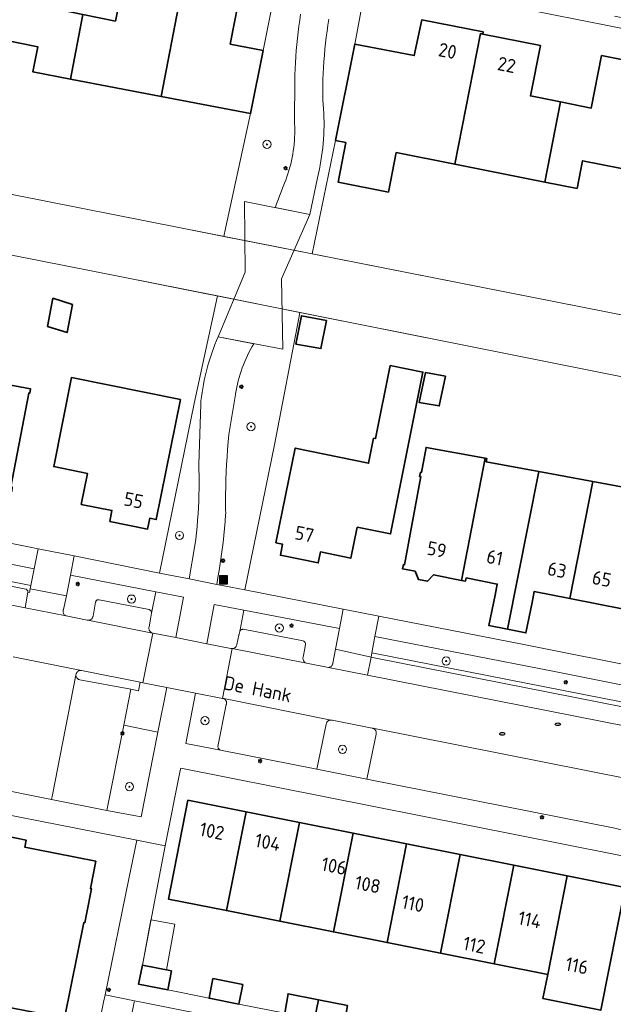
# Model space of a CAD drawing. Header units: metres. Extents: x 152610 to 160096, y 456114 to 462495.
# Tile 131 of 256: x 156603 to 156661, y 459000 to 459096. Entities that reach past the tile are written whole.
import ezdxf
from ezdxf.enums import TextEntityAlignment as Align

# ---------------------------------------------------------------- set-up
doc = ezdxf.new("R2010")
doc.units = ezdxf.units.M
doc.header["$LTSCALE"] = 0.5
doc.layers.get('0').update_dxf_attribs({"linetype": 'CONTINUOUS'})
for name, color, linetype, lineweight in [('B-PV-GK-BESCHOEIING-G', 251, 'GK-BESCHOEIING-SO', 18), ('B-PV-GR-BEPLANTING_CULTUUR_BODEMBEDEKKER-GV', 251, 'CONTINUOUS', 18), ('B-PV-GR-BEPLANTING_CULTUUR_HEESTERS-GV', 251, 'CONTINUOUS', 18), ('B-PV-GR-BOOM-S', 251, 'CONTINUOUS', 25), ('B-PV-GR-HAAG-GV', 251, 'CONTINUOUS', 13), ('B-PV-IE-MEUBILAIR-S', 251, 'CONTINUOUS', 25), ('B-PV-IE-MEUBILAIR_WEGMEUBILAIR_AFVALBAK-S', 251, 'CONTINUOUS', 25), ('B-PV-KW-KUNSTWERK_DEK-GV', 251, 'CONTINUOUS', 18), ('B-PV-OG-BEBOUWING-GV', 6, 'CONTINUOUS', 35), ('B-PV-OG-BEBOUWING-T18', 1, 'CONTINUOUS', 18), ('B-PV-OG-BEBOUWING_OVERBOUWING-GV', 251, 'CONTINUOUS', 18), ('B-PV-OG-TERREIN_BEGROEID-GV', 251, 'CONTINUOUS', 18), ('B-PV-OG-TOPOGRAFIE-T18', 1, 'CONTINUOUS', 18), ('B-PV-OG-WATER_SLOOT-GV', 251, 'CONTINUOUS', 18), ('B-PV-VH-GESLOTENVERHARDING_ASFALT-GV', 251, 'CONTINUOUS', 18), ('B-PV-VH-ONVERHARD_ZAND-GV', 251, 'CONTINUOUS', 18), ('B-PV-VH-OPENVERHARDING_BETONSTRAATSTEEN-GV', 251, 'CONTINUOUS', 18), ('B-PV-VH-OPENVERHARDING_TEGEL-GV', 251, 'CONTINUOUS', 18)]:
    doc.layers.add(name, color=color, linetype=linetype, lineweight=lineweight)
doc.styles.add('NLCS-ISO', font='NLCS-ISO.ttf')
doc.styles.add('NLCS-ISO-M750-T18', font='NLCS-ISO.ttf', dxfattribs={"height": 1.35})
doc.linetypes.add('GK-BESCHOEIING-SO', pattern='A,18,-3,[1,NLCS.SHX,S=0.6,R=0,X=0,Y=0],-3', length=24)

# ---------------------------------------------------------------- blocks, each defined once
blk = doc.blocks.new('SIE-WEG_AFVALBAK-SO')
h = blk.add_hatch(color=256)
h.dxf.hatch_style = 1
h.paths.add_polyline_path([(-1.5, -1.5), (1.5, -1.5), (1.5, 1.5), (-1.5, 1.5)])
for points in [[(-2, -2), (2, -2), (2, 2), (-2, 2)], [(-1.5, -1.5), (1.5, -1.5), (1.5, 1.5), (-1.5, 1.5)]]:
    blk.add_lwpolyline(points, close=True)
blk = doc.blocks.new('SIE-MEUBILAIR_PAAL_LICHTMAST-SO')
for points in [[(-0.62, 0), (-1, 0)], [(-0.71, 0.71), (-0.44, 0.44)], [(0, 1), (0, 0.62)], [(0.44, 0.44), (0.71, 0.71)], [(1, 0), (0.62, 0)], [(-0.71, -0.71), (-0.44, -0.44)], [(0, -0.62), (0, -1)], [(0.44, -0.44), (0.71, -0.71)]]:
    blk.add_lwpolyline(points)
blk.add_circle((0, 0), 0.5)
blk = doc.blocks.new('SIE-MEUBILAIR_PUT_RIOOLPUT-SO')
blk.add_ellipse((0, 0), major_axis=(1.25, 0), ratio=0.54)
blk = doc.blocks.new('SGR-BOOM_GBKN-SO')
at = {"linetype": 'ByBlock', "lineweight": 18}
h = blk.add_hatch(color=0, dxfattribs=at)
h.dxf.hatch_style = 1
edge = h.paths.add_edge_path()
edge.add_arc((0, 0), 0.25, 0, 360)
at = {"color": 0, "linetype": 'ByBlock', "lineweight": 18}
for radius in [2, 0.25]:
    blk.add_circle((0, 0), radius, dxfattribs=at)
at = {"color": 0, "linetype": 'ByBlock', "lineweight": 18, "style": 'NLCS-ISO'}
blk.add_attdef('SOORT', (2.5, 0), '', height=1.5, dxfattribs=at)

msp = doc.modelspace()

# ---------------------------------------------------------------- linework, layer by layer
at = {"layer": 'B-PV-GK-BESCHOEIING-G', "flags": 128}
for points in [[(156559.11, 459168.809), (156557.281, 459168.579), (156540.797, 459131.741), (156527.777, 459102.018), (156527.659, 459101.739), (156527.549, 459101.457), (156527.446, 459101.172), (156527.351, 459100.885), (156527.263, 459100.595), (156527.183, 459100.303), (156527.111, 459100.009), (156527.046, 459099.714), (156526.989, 459099.416), (156526.941, 459099.117), (156526.9, 459098.817), (156526.867, 459098.516), (156526.842, 459098.215), (156526.825, 459097.912), (156526.816, 459097.61), (156526.815, 459097.307), (156526.822, 459097.004), (156526.837, 459096.702), (156526.86, 459096.4), (156526.891, 459096.099), (156526.93, 459095.799), (156526.977, 459095.5), (156527.031, 459095.202), (156527.094, 459094.906), (156527.164, 459094.611), (156527.242, 459094.319), (156527.328, 459094.028), (156527.422, 459093.741), (156527.523, 459093.455), (156527.631, 459093.172), (156527.747, 459092.893), (156527.871, 459092.616), (156528.001, 459092.343), (156528.139, 459092.074), (156528.284, 459091.808), (156528.436, 459091.546), (156528.594, 459091.288), (156528.76, 459091.034), (156528.932, 459090.785), (156529.11, 459090.541), (156529.295, 459090.301), (156529.487, 459090.067), (156529.684, 459089.837), (156529.887, 459089.613), (156530.097, 459089.394), (156530.312, 459089.181), (156530.532, 459088.973), (156530.758, 459088.772), (156530.989, 459088.576), (156531.225, 459088.387), (156531.467, 459088.204), (156531.712, 459088.027), (156531.963, 459087.857), (156532.218, 459087.694), (156532.477, 459087.537), (156532.74, 459087.388), (156533.007, 459087.245), (156533.278, 459087.109), (156533.552, 459086.981), (156533.83, 459086.86), (156534.11, 459086.746), (156534.394, 459086.64), (156534.68, 459086.541), (156534.969, 459086.45), (156535.26, 459086.367), (156535.553, 459086.291), (156535.848, 459086.223), (156536.077, 459086.176), (156560.41, 459081.429), (156585.663, 459076.395), (156612.5, 459071.121), (156646.735, 459064.291), (156679.07, 459057.82), (156708.845, 459051.955), (156711.813, 459051.445), (156713.389, 459052.642)], [(156713.921, 459055.507), (156713.084, 459056.894), (156690.414, 459061.614), (156667.493, 459066.204), (156618.143, 459075.949), (156602.272, 459079.102), (156585.684, 459082.438), (156566.192, 459086.272), (156549.071, 459089.651), (156537.106, 459091.988), (156536.898, 459092.033), (156536.692, 459092.085), (156536.488, 459092.145), (156536.286, 459092.213), (156536.087, 459092.289), (156535.891, 459092.371), (156535.698, 459092.462), (156535.509, 459092.559), (156535.324, 459092.663), (156535.142, 459092.774), (156534.965, 459092.892), (156534.793, 459093.017), (156534.625, 459093.148), (156534.463, 459093.285), (156534.305, 459093.428), (156534.153, 459093.577), (156534.007, 459093.732), (156533.867, 459093.892), (156533.733, 459094.057), (156533.605, 459094.227), (156533.484, 459094.402), (156533.369, 459094.581), (156533.261, 459094.764), (156533.16, 459094.951), (156533.066, 459095.142), (156532.98, 459095.337), (156532.9, 459095.534), (156532.829, 459095.735), (156532.765, 459095.937), (156532.708, 459096.142), (156532.659, 459096.35), (156532.619, 459096.558), (156532.586, 459096.769), (156532.56, 459096.98), (156532.543, 459097.192), (156532.534, 459097.404), (156532.533, 459097.617), (156532.54, 459097.83), (156532.555, 459098.042), (156532.578, 459098.254), (156532.608, 459098.464), (156532.647, 459098.673), (156532.693, 459098.881), (156532.748, 459099.087), (156532.81, 459099.29), (156532.879, 459099.491), (156532.956, 459099.69), (156533.028, 459099.857), (156542.812, 459121.668), (156550.186, 459138.128), (156562.693, 459166.259), (156561.842, 459167.572)]]:
    msp.add_lwpolyline(points, dxfattribs=at)
at = {"layer": 'B-PV-GR-BEPLANTING_CULTUUR_BODEMBEDEKKER-GV', "flags": 128}
for points in [[(156615.576, 459036.185), (156615.597, 459036.181), (156617.839, 459035.742), (156618.578, 459039.698), (156615.876, 459040.226), (156615.461, 459038.126), (156615.393, 459037.753), (156615.208, 459036.793), (156615.196, 459036.732), (156615.191, 459036.669), (156615.195, 459036.606), (156615.206, 459036.545), (156615.225, 459036.485), (156615.252, 459036.428), (156615.285, 459036.376), (156615.326, 459036.327), (156615.371, 459036.285), (156615.422, 459036.248), (156615.477, 459036.218), (156615.551, 459036.19)], [(156624.49, 459038.429), (156621.587, 459038.988), (156620.867, 459035.149), (156623.219, 459034.689), (156623.318, 459034.669), (156623.379, 459034.668), (156623.439, 459034.675), (156623.498, 459034.69), (156623.554, 459034.712), (156623.607, 459034.742), (156623.655, 459034.778), (156623.699, 459034.821), (156623.736, 459034.868), (156623.767, 459034.92), (156623.791, 459034.976), (156623.807, 459035.035), (156623.813, 459035.073), (156624.02, 459035.986), (156624.028, 459036.036), (156624.043, 459036.085), (156624.104, 459036.359)], [(156622.401, 459029.783), (156619.76, 459030.306), (156618.819, 459025.378), (156622.203, 459024.725), (156622.157, 459024.742), (156622.113, 459024.766), (156622.073, 459024.797), (156622.038, 459024.834), (156622.009, 459024.876), (156621.988, 459024.921), (156621.974, 459024.97), (156621.967, 459025.02), (156621.969, 459025.071), (156622.785, 459029.186), (156622.801, 459029.234), (156622.812, 459029.292), (156622.816, 459029.351), (156622.811, 459029.41), (156622.799, 459029.468), (156622.779, 459029.523), (156622.751, 459029.576), (156622.717, 459029.624), (156622.677, 459029.667), (156622.631, 459029.704), (156622.58, 459029.734), (156622.526, 459029.758)], [(156616.073, 459026.48), (156612.73, 459027.175), (156611.075, 459018.795), (156614.437, 459018.165)]]:
    msp.add_lwpolyline(points, close=True, dxfattribs=at)
at = {"layer": 'B-PV-GR-BEPLANTING_CULTUUR_HEESTERS-GV', "flags": 128}
msp.add_lwpolyline([(156614.473, 459000), (156613.762, 459000.141), (156613.734, 459000), (156612.45, 458993.503), (156612.968, 458993.404), (156620.562, 458991.571), (156621.045, 458993.76), (156618.107, 458994.313), (156618.314, 458995.315), (156625.495, 458993.896), (156625.265, 458992.987), (156622.155, 458993.501), (156621.692, 458991.319), (156631.005, 458989.033), (156632.072, 458993.143), (156632.219, 458993.671), (156632.485, 458994.627), (156632.517, 458994.822), (156632.69, 458996.386)], close=True, dxfattribs=at)
at = {"layer": 'B-PV-GR-HAAG-GV', "flags": 128}
msp.add_lwpolyline([(156608.533, 459032.511), (156608.473, 459032.513), (156608.413, 459032.507), (156608.355, 459032.493), (156608.298, 459032.472), (156608.246, 459032.443), (156608.197, 459032.408), (156608.154, 459032.366), (156608.116, 459032.319), (156608.085, 459032.267), (156608.061, 459032.212), (156608.045, 459032.155), (156608.036, 459032.095), (156608.036, 459032.063), (156608.036, 459032.035), (156608.043, 459031.975), (156608.058, 459031.917), (156608.081, 459031.861), (156608.111, 459031.809), (156608.148, 459031.762), (156608.191, 459031.719), (156608.239, 459031.683), (156608.291, 459031.653), (156608.347, 459031.631), (156608.405, 459031.616), (156613.421, 459030.676), (156614.159, 459030.531), (156614.326, 459031.376), (156608.573, 459032.505)], close=True, dxfattribs=at)
at = {"layer": 'B-PV-KW-KUNSTWERK_DEK-GV', "flags": 128}
msp.add_lwpolyline([(156630.979, 459077.237), (156624.567, 459078.504), (156624.646, 459071.562), (156621.989, 459065.232), (156628.337, 459064.007), (156628.195, 459070.923)], close=True, dxfattribs=at)
at = {"layer": 'B-PV-OG-BEBOUWING-GV', "flags": 128}
for points in [[(156601.455, 459105.528), (156601.199, 459105.578), (156598.58, 459092.261), (156598.796, 459092.218), (156599.29, 459094.668), (156604.309, 459093.657), (156603.815, 459091.207), (156607.509, 459090.5), (156608.721, 459096.826), (156605.54, 459097.471), (156606.005, 459099.764), (156605.898, 459099.786), (156606.594, 459103.283), (156601.23, 459104.359)], [(156618.938, 459102.068), (156615.201, 459102.807), (156614.966, 459101.62), (156613.082, 459102.002), (156611.901, 459096.18), (156608.721, 459096.826), (156607.509, 459090.5), (156616.396, 459088.798)], [(156622.674, 459101.329), (156618.938, 459102.068), (156616.396, 459088.798), (156625.171, 459087.117), (156626.392, 459093.305), (156623.164, 459093.939), (156624.317, 459099.786), (156622.443, 459100.148)], [(156647.736, 459094.962), (156647.953, 459094.918), (156647.994, 459095.124), (156641.953, 459096.307), (156641.228, 459092.806), (156635.389, 459093.927), (156633.504, 459084.479), (156634.514, 459084.279), (156633.747, 459080.409), (156638.686, 459079.43), (156639.453, 459083.299), (156645.198, 459082.16)], [(156647.953, 459094.918), (156647.736, 459094.962), (156645.198, 459082.16), (156654.026, 459080.409), (156655.582, 459088.258), (156652.615, 459088.853), (156653.604, 459093.785)], [(156665.645, 459091.619), (156659.599, 459092.797), (156658.587, 459087.656), (156655.582, 459088.258), (156654.026, 459080.409), (156657.193, 459079.781), (156657.73, 459082.488), (156663.391, 459081.367), (156665.391, 459091.456), (156665.605, 459091.413)], [(156607.699, 459068.41), (156605.782, 459069.012), (156605.254, 459066.255), (156607.171, 459065.653)], [(156632.623, 459066.845), (156630.156, 459067.291), (156629.607, 459064.522), (156632.074, 459064.075)], [(156598.321, 459062.312), (156598.224, 459062.33), (156595.995, 459051.225), (156601.751, 459050.071), (156601.788, 459050.493), (156601.66, 459050.517), (156603.397, 459059.715), (156603.505, 459059.694), (156603.585, 459060.117), (156598.102, 459061.152)], [(156638.863, 459062.416), (156637.435, 459055.257), (156637.238, 459055.296), (156636.749, 459052.844), (156629.543, 459054.325), (156627.654, 459045.036), (156628.301, 459044.895), (156628.092, 459043.825), (156631.8, 459043.064), (156632.021, 459044.142), (156634.997, 459043.527), (156635.624, 459046.563), (156638.904, 459045.909), (156642.069, 459061.777)], [(156644.294, 459061.378), (156642.32, 459061.733), (156641.694, 459058.807), (156643.668, 459058.452)], [(156618.275, 459059.097), (156607.59, 459061.238), (156605.848, 459052.51), (156609.161, 459051.849), (156608.553, 459048.809), (156611.562, 459048.208), (156611.345, 459047.129), (156615.057, 459046.38), (156615.272, 459047.446), (156615.919, 459047.317)], [(156648.179, 459053.327), (156642.388, 459054.396), (156641.934, 459051.937), (156641.826, 459051.957), (156641.75, 459051.544), (156641.858, 459051.524), (156640.261, 459042.87), (156640.158, 459042.9), (156640.078, 459042.479), (156641.306, 459042.256), (156641.63, 459041.445), (156642.524, 459041.274), (156643.118, 459041.899), (156645.854, 459041.359)], [(156653.446, 459052.019), (156648.287, 459052.971), (156648.347, 459053.296), (156648.179, 459053.327), (156645.854, 459041.359), (156646.258, 459041.279), (156646.322, 459041.602), (156649.373, 459040.999), (156649.146, 459039.919), (156648.547, 459036.921), (156650.383, 459036.556)], [(156656.494, 459039.582), (156658.742, 459051.042), (156653.446, 459052.019), (156650.383, 459036.556), (156652.178, 459036.199), (156652.781, 459039.198), (156652.995, 459040.276)], [(156664.208, 459050.033), (156658.742, 459051.042), (156656.494, 459039.582), (156661.774, 459038.534), (156661.738, 459038.428), (156662.056, 459038.37)], [(156624.719, 459018.656), (156619.015, 459019.792), (156617.109, 459010.107), (156622.798, 459008.978)], [(156629.972, 459017.611), (156624.719, 459018.656), (156622.798, 459008.978), (156628.045, 459007.936)], [(156635.224, 459016.565), (156629.972, 459017.611), (156628.045, 459007.936), (156633.299, 459006.893)], [(156640.477, 459015.519), (156635.224, 459016.565), (156633.299, 459006.893), (156638.552, 459005.85)], [(156645.729, 459014.473), (156640.477, 459015.519), (156638.552, 459005.85), (156643.805, 459004.807)], [(156650.982, 459013.427), (156645.729, 459014.473), (156643.805, 459004.807), (156649.058, 459003.764)], [(156656.235, 459012.382), (156650.982, 459013.427), (156649.058, 459003.764), (156654.312, 459002.721)], [(156661.913, 459011.251), (156656.235, 459012.382), (156654.312, 459002.721), (156653.839, 459000.347), (156659.517, 458999.217)], [(156617.417, 459003.071), (156614.552, 459003.64), (156614.184, 459001.767), (156617.049, 459001.198)], [(156624.4, 459001.737), (156621.476, 459002.317), (156621.094, 459000.395), (156624.019, 458999.814)], [(156631.816, 459000.24), (156628.84, 459000.83), (156628.514, 458998.922), (156631.439, 458998.341)], [(156634.69, 458999.669), (156631.816, 459000.24), (156631.439, 458998.341), (156634.363, 458997.76)]]:
    msp.add_lwpolyline(points, close=True, dxfattribs=at)
msp.add_lwpolyline([(156599.943, 458999.787), (156606.917, 458998.426), (156608.801, 459007.81), (156608.9, 459007.792), (156609.071, 459008.642), (156609.554, 459011.121), (156609.446, 459011.142), (156609.977, 459013.817), (156603.988, 459015.009), (156603.008, 459015.205), (156603.142, 459015.893), (156598.389, 459016.861)], dxfattribs=at)
at = {"layer": 'B-PV-OG-BEBOUWING_OVERBOUWING-GV', "flags": 128}
msp.add_lwpolyline([(156617.736, 459007.642), (156615.396, 459008.077), (156614.552, 459003.64), (156616.905, 459003.173)], close=True, dxfattribs=at)
at = {"layer": 'B-PV-OG-TERREIN_BEGROEID-GV', "flags": 128}
for points in [[(156628.151, 459102.152), (156626.392, 459093.305), (156625.171, 459087.117), (156622.696, 459075.846), (156622.529, 459075.083), (156631.21, 459073.369), (156633.504, 459084.479), (156635.389, 459093.927), (156636.617, 459100.458)], [(156632.853, 459096.365), (156632.759, 459095.778), (156632.673, 459095.189), (156632.594, 459094.6), (156632.524, 459094.009), (156632.462, 459093.418), (156632.407, 459092.826), (156632.361, 459092.233), (156632.322, 459091.639), (156632.291, 459091.046), (156632.269, 459090.451), (156632.254, 459089.857), (156632.248, 459089.262), (156632.249, 459088.668), (156632.251, 459088.489), (156632.258, 459088.424), (156632.296, 459088.001), (156632.327, 459087.577), (156632.35, 459087.153), (156632.364, 459086.728), (156632.371, 459086.303), (156632.37, 459085.878), (156632.36, 459085.453), (156632.343, 459085.029), (156632.318, 459084.604), (156632.284, 459084.181), (156632.243, 459083.758), (156632.194, 459083.336), (156632.137, 459082.914), (156632.072, 459082.495), (156631.999, 459082.076), (156631.918, 459081.659), (156631.83, 459081.243), (156631.733, 459080.829), (156630.979, 459077.237), (156627.575, 459077.91), (156628.361, 459079.979), (156628.49, 459080.285), (156628.611, 459080.593), (156628.725, 459080.905), (156628.831, 459081.219), (156628.93, 459081.535), (156629.021, 459081.854), (156629.104, 459082.175), (156629.18, 459082.498), (156629.247, 459082.822), (156629.307, 459083.148), (156629.359, 459083.476), (156629.403, 459083.805), (156629.439, 459084.134), (156629.468, 459084.465), (156629.488, 459084.795), (156629.5, 459085.127), (156629.504, 459085.458), (156629.5, 459085.79), (156629.489, 459086.121), (156629.486, 459086.173), (156629.499, 459090.519), (156629.508, 459090.904), (156629.529, 459091.504), (156629.558, 459092.103), (156629.595, 459092.703), (156629.64, 459093.301), (156629.693, 459093.899), (156629.754, 459094.497), (156629.823, 459095.093), (156629.899, 459095.688), (156629.984, 459096.283), (156630.077, 459096.876)]]:
    msp.add_lwpolyline(points, dxfattribs=at)
for points in [[(156630.012, 459067.627), (156621.919, 459069.242), (156619.636, 459058.71), (156616.242, 459042.073), (156619.153, 459041.492), (156619.706, 459044.774), (156619.783, 459045.391), (156619.851, 459046.01), (156619.912, 459046.629), (156619.965, 459047.249), (156620.01, 459047.869), (156620.047, 459048.49), (156620.075, 459049.111), (156620.096, 459049.733), (156620.109, 459050.355), (156620.114, 459050.977), (156620.111, 459051.599), (156620.1, 459052.221), (156620.085, 459052.717), (156620.273, 459058.674), (156620.301, 459058.957), (156620.348, 459059.362), (156620.403, 459059.766), (156620.466, 459060.169), (156620.537, 459060.571), (156620.615, 459060.971), (156620.702, 459061.37), (156620.796, 459061.766), (156620.898, 459062.161), (156621.008, 459062.554), (156621.126, 459062.944), (156621.251, 459063.332), (156621.383, 459063.718), (156621.524, 459064.101), (156621.671, 459064.481), (156621.826, 459064.858), (156621.989, 459065.232), (156625.489, 459064.556), (156625.321, 459064.272), (156625.161, 459063.984), (156625.007, 459063.693), (156624.86, 459063.398), (156624.721, 459063.099), (156624.589, 459062.797), (156624.464, 459062.492), (156624.346, 459062.184), (156624.236, 459061.873), (156624.134, 459061.56), (156624.04, 459061.244), (156623.953, 459060.926), (156623.874, 459060.606), (156623.802, 459060.284), (156623.738, 459059.961), (156623.683, 459059.636), (156623.676, 459059.593), (156623.038, 459055.655), (156622.97, 459054.922), (156622.91, 459054.188), (156622.858, 459053.453), (156622.814, 459052.718), (156622.778, 459051.983), (156622.75, 459051.247), (156622.73, 459050.511), (156622.718, 459049.775), (156622.714, 459049.039), (156622.718, 459048.302), (156622.724, 459047.903), (156622.719, 459047.824), (156622.667, 459047.134), (156622.608, 459046.445), (156622.54, 459045.756), (156622.464, 459045.068), (156622.381, 459044.381), (156622.29, 459043.696), (156622.19, 459043.011), (156622.083, 459042.327), (156621.968, 459041.645), (156621.845, 459040.964), (156624.618, 459040.42), (156627.507, 459054.632), (156629.899, 459067.069)], [(156583.55, 459046.546), (156572.891, 459048.645), (156572.075, 459044.803), (156572.507, 459044.718), (156572.573, 459044.714), (156572.64, 459044.718), (156572.705, 459044.73), (156572.769, 459044.75), (156572.829, 459044.777), (156572.886, 459044.812), (156572.938, 459044.853), (156572.985, 459044.9), (156573.027, 459044.952), (156573.061, 459045.009), (156573.089, 459045.069), (156573.102, 459045.109), (156573.309, 459046.083), (156573.397, 459046.828), (156603.601, 459040.862), (156603.928, 459042.498)], [(156607.108, 459039.827), (156606.812, 459038.511), (156606.79, 459038.453), (156606.776, 459038.393), (156606.769, 459038.332), (156606.771, 459038.27), (156606.78, 459038.209), (156606.797, 459038.15), (156606.822, 459038.093), (156606.854, 459038.04), (156606.892, 459037.992), (156606.937, 459037.948), (156606.986, 459037.911), (156607.04, 459037.881), (156607.073, 459037.867), (156609.124, 459037.466), (156609.203, 459037.45), (156609.264, 459037.448), (156609.324, 459037.453), (156609.384, 459037.466), (156609.441, 459037.487), (156609.495, 459037.516), (156609.545, 459037.551), (156609.589, 459037.592), (156609.628, 459037.639), (156609.66, 459037.69), (156609.686, 459037.746), (156609.704, 459037.804), (156609.711, 459037.842), (156609.892, 459038.835), (156609.96, 459039.208), (156609.962, 459039.221), (156609.973, 459039.267), (156609.993, 459039.31), (156610.019, 459039.35), (156610.052, 459039.385), (156610.089, 459039.414), (156610.131, 459039.436), (156610.177, 459039.45), (156610.224, 459039.457), (156610.271, 459039.456), (156610.318, 459039.447), (156615.221, 459038.487), (156615.26, 459038.471), (156615.306, 459038.445), (156615.348, 459038.412), (156615.384, 459038.374), (156615.414, 459038.33), (156615.437, 459038.282), (156615.453, 459038.232), (156615.461, 459038.179), (156615.461, 459038.126), (156615.876, 459040.226), (156607.495, 459041.865)], [(156633.877, 459036.621), (156624.49, 459038.429), (156624.104, 459036.359), (156624.127, 459036.404), (156624.157, 459036.446), (156624.193, 459036.482), (156624.234, 459036.512), (156624.28, 459036.535), (156624.328, 459036.551), (156624.378, 459036.559), (156624.424, 459036.56), (156630.34, 459035.415), (156630.382, 459035.397), (156630.426, 459035.371), (156630.465, 459035.338), (156630.499, 459035.3), (156630.526, 459035.257), (156630.546, 459035.21), (156630.559, 459035.16), (156630.564, 459035.11), (156630.498, 459034.692), (156630.316, 459033.816), (156630.306, 459033.754), (156630.303, 459033.691), (156630.309, 459033.628), (156630.323, 459033.567), (156630.344, 459033.507), (156630.372, 459033.451), (156630.408, 459033.399), (156630.45, 459033.352), (156630.497, 459033.31), (156630.549, 459033.275), (156630.637, 459033.232), (156632.799, 459032.806), (156632.86, 459032.815), (156632.918, 459032.832), (156632.975, 459032.856), (156633.027, 459032.887), (156633.075, 459032.925), (156633.118, 459032.969), (156633.155, 459033.018), (156633.185, 459033.072), (156633.207, 459033.128), (156633.222, 459033.188), (156633.228, 459033.227), (156633.494, 459034.615)], [(156654.807, 459032.458), (156637.368, 459035.858), (156637.067, 459034.259), (156637.218, 459034.222), (156667.175, 459028.343), (156667.038, 459027.62), (156667.032, 459027.587), (156666.848, 459026.583), (156666.848, 459026.516), (156666.857, 459026.449), (156666.873, 459026.384), (156666.897, 459026.322), (156666.928, 459026.262), (156666.966, 459026.207), (156667.01, 459026.157), (156667.06, 459026.112), (156667.115, 459026.074), (156667.174, 459026.042), (156667.237, 459026.018), (156667.292, 459026.003), (156669.403, 459025.587), (156670.184, 459029.393)], [(156633.087, 459027.656), (156633.046, 459027.659), (156632.986, 459027.657), (156632.927, 459027.647), (156632.87, 459027.629), (156632.816, 459027.603), (156632.766, 459027.571), (156632.72, 459027.532), (156632.68, 459027.487), (156632.646, 459027.438), (156632.619, 459027.384), (156632.6, 459027.328), (156632.588, 459027.269), (156631.675, 459022.851), (156636.575, 459021.875), (156637.479, 459026.279), (156637.482, 459026.289), (156637.494, 459026.349), (156637.497, 459026.41), (156637.493, 459026.471), (156637.481, 459026.531), (156637.461, 459026.589), (156637.434, 459026.644), (156637.4, 459026.695), (156637.36, 459026.74), (156637.314, 459026.781), (156637.263, 459026.815), (156637.208, 459026.841), (156637.15, 459026.861), (156637.095, 459026.872), (156633.155, 459027.643)]]:
    msp.add_lwpolyline(points, close=True, dxfattribs=at)
at = {"layer": 'B-PV-OG-WATER_SLOOT-GV', "flags": 128}
msp.add_lwpolyline([(156585.663, 459076.395), (156612.5, 459071.121), (156621.919, 459069.242), (156630.012, 459067.627), (156646.735, 459064.291), (156679.07, 459057.82), (156708.845, 459051.955), (156711.813, 459051.445), (156713.389, 459052.642), (156712.817, 459052.773), (156712.862, 459052.968), (156715.786, 459052.298), (156716.347, 459054.747), (156713.422, 459055.416), (156713.467, 459055.611), (156713.921, 459055.507), (156713.084, 459056.894), (156690.414, 459061.614), (156667.493, 459066.204), (156631.21, 459073.369), (156622.529, 459075.083), (156618.143, 459075.949), (156602.272, 459079.102)], dxfattribs=at)
at = {"layer": 'B-PV-VH-GESLOTENVERHARDING_ASFALT-GV', "flags": 128}
msp.add_lwpolyline([(156630.077, 459096.876), (156629.984, 459096.283), (156629.899, 459095.688), (156629.823, 459095.093), (156629.754, 459094.497), (156629.693, 459093.899), (156629.64, 459093.301), (156629.595, 459092.703), (156629.558, 459092.103), (156629.529, 459091.504), (156629.508, 459090.904), (156629.499, 459090.519), (156629.486, 459086.173), (156629.489, 459086.121), (156629.5, 459085.79), (156629.504, 459085.458), (156629.5, 459085.127), (156629.488, 459084.795), (156629.468, 459084.465), (156629.439, 459084.134), (156629.403, 459083.805), (156629.359, 459083.476), (156629.307, 459083.148), (156629.247, 459082.822), (156629.18, 459082.498), (156629.104, 459082.175), (156629.021, 459081.854), (156628.93, 459081.535), (156628.831, 459081.219), (156628.725, 459080.905), (156628.611, 459080.593), (156628.49, 459080.285), (156628.361, 459079.979), (156627.575, 459077.91), (156630.979, 459077.237), (156631.733, 459080.829), (156631.83, 459081.243), (156631.918, 459081.659), (156631.999, 459082.076), (156632.072, 459082.495), (156632.137, 459082.914), (156632.194, 459083.336), (156632.243, 459083.758), (156632.284, 459084.181), (156632.318, 459084.604), (156632.343, 459085.029), (156632.36, 459085.453), (156632.37, 459085.878), (156632.371, 459086.303), (156632.364, 459086.728), (156632.35, 459087.153), (156632.327, 459087.577), (156632.296, 459088.001), (156632.258, 459088.424), (156632.251, 459088.489), (156632.249, 459088.668), (156632.248, 459089.262), (156632.254, 459089.857), (156632.269, 459090.451), (156632.291, 459091.046), (156632.322, 459091.639), (156632.361, 459092.233), (156632.407, 459092.826), (156632.462, 459093.418), (156632.524, 459094.009), (156632.594, 459094.6), (156632.673, 459095.189), (156632.759, 459095.778), (156632.853, 459096.365)], dxfattribs=at)
for points in [[(156630.979, 459077.237), (156624.567, 459078.504), (156624.646, 459071.562), (156621.989, 459065.232), (156628.337, 459064.007), (156628.195, 459070.923)], [(156625.489, 459064.556), (156621.989, 459065.232), (156621.826, 459064.858), (156621.671, 459064.481), (156621.524, 459064.101), (156621.383, 459063.718), (156621.251, 459063.332), (156621.126, 459062.944), (156621.008, 459062.554), (156620.898, 459062.161), (156620.796, 459061.766), (156620.702, 459061.37), (156620.615, 459060.971), (156620.537, 459060.571), (156620.466, 459060.169), (156620.403, 459059.766), (156620.348, 459059.362), (156620.301, 459058.957), (156620.273, 459058.674), (156620.085, 459052.717), (156620.1, 459052.221), (156620.111, 459051.599), (156620.114, 459050.977), (156620.109, 459050.355), (156620.096, 459049.733), (156620.075, 459049.111), (156620.047, 459048.49), (156620.01, 459047.869), (156619.965, 459047.249), (156619.912, 459046.629), (156619.851, 459046.01), (156619.783, 459045.391), (156619.706, 459044.774), (156619.153, 459041.492), (156621.845, 459040.964), (156621.968, 459041.645), (156622.083, 459042.327), (156622.19, 459043.011), (156622.29, 459043.696), (156622.381, 459044.381), (156622.464, 459045.068), (156622.54, 459045.756), (156622.608, 459046.445), (156622.667, 459047.134), (156622.719, 459047.824), (156622.724, 459047.903), (156622.718, 459048.302), (156622.714, 459049.039), (156622.718, 459049.775), (156622.73, 459050.511), (156622.75, 459051.247), (156622.778, 459051.983), (156622.814, 459052.718), (156622.858, 459053.453), (156622.91, 459054.188), (156622.97, 459054.922), (156623.038, 459055.655), (156623.676, 459059.593), (156623.683, 459059.636), (156623.738, 459059.961), (156623.802, 459060.284), (156623.874, 459060.606), (156623.953, 459060.926), (156624.04, 459061.244), (156624.134, 459061.56), (156624.236, 459061.873), (156624.346, 459062.184), (156624.464, 459062.492), (156624.589, 459062.797), (156624.721, 459063.099), (156624.86, 459063.398), (156625.007, 459063.693), (156625.161, 459063.984), (156625.321, 459064.272)]]:
    msp.add_lwpolyline(points, close=True, dxfattribs=at)
at = {"layer": 'B-PV-VH-ONVERHARD_ZAND-GV', "flags": 128}
msp.add_lwpolyline([(156608.533, 459032.511), (156608.473, 459032.513), (156608.413, 459032.507), (156608.355, 459032.493), (156608.298, 459032.472), (156608.246, 459032.443), (156608.197, 459032.408), (156608.154, 459032.366), (156608.116, 459032.319), (156608.085, 459032.267), (156608.061, 459032.212), (156608.045, 459032.155), (156608.036, 459032.095), (156608.036, 459032.063), (156608.036, 459032.035), (156608.043, 459031.975), (156608.058, 459031.917), (156608.081, 459031.861), (156608.111, 459031.809), (156608.148, 459031.762), (156608.191, 459031.719), (156608.239, 459031.683), (156608.291, 459031.653), (156608.347, 459031.631), (156608.405, 459031.616), (156613.421, 459030.676), (156614.159, 459030.531), (156614.326, 459031.376), (156608.573, 459032.505)], close=True, dxfattribs=at)
at = {"layer": 'B-PV-VH-OPENVERHARDING_BETONSTRAATSTEEN-GV', "flags": 128}
for points in [[(156572.507, 459044.718), (156603.045, 459038.655), (156603.318, 459040.19), (156603.319, 459040.196), (156603.323, 459040.24), (156603.319, 459040.285), (156603.307, 459040.328), (156603.287, 459040.368), (156603.261, 459040.404), (156603.229, 459040.435), (156603.191, 459040.46), (156603.15, 459040.477), (156603.121, 459040.485), (156573.657, 459046.312)], [(156573.657, 459046.312), (156603.121, 459040.485), (156603.15, 459040.477), (156603.191, 459040.46), (156603.229, 459040.435), (156603.261, 459040.404), (156603.287, 459040.368), (156603.307, 459040.328), (156603.319, 459040.285), (156603.323, 459040.24), (156603.319, 459040.196), (156603.318, 459040.19), (156603.476, 459040.156), (156603.537, 459040.52), (156603.601, 459040.862), (156573.397, 459046.828)], [(156601.867, 459033.848), (156608.573, 459032.505), (156614.326, 459031.376), (156614.605, 459031.321), (156615.576, 459036.185), (156615.551, 459036.19), (156609.203, 459037.45), (156609.124, 459037.466), (156607.073, 459037.867), (156603.045, 459038.655), (156572.507, 459044.718)], [(156667.292, 459026.003), (156636.65, 459032.05), (156632.799, 459032.806), (156630.637, 459033.232), (156623.353, 459034.662), (156622.401, 459029.783), (156622.526, 459029.758), (156633.087, 459027.656), (156633.155, 459027.643), (156637.095, 459026.872), (156637.15, 459026.861), (156662.376, 459021.868)], [(156599.427, 459021.102), (156605.634, 459019.872), (156605.726, 459020.343), (156608.036, 459032.063), (156608.036, 459032.095), (156608.045, 459032.155), (156608.061, 459032.212), (156608.085, 459032.267), (156608.116, 459032.319), (156608.154, 459032.366), (156608.197, 459032.408), (156608.246, 459032.443), (156608.298, 459032.472), (156608.355, 459032.493), (156608.413, 459032.507), (156608.473, 459032.513), (156608.533, 459032.511), (156608.573, 459032.505), (156601.867, 459033.848)], [(156666.797, 459027.929), (156637.454, 459033.714), (156636.984, 459033.823), (156636.65, 459032.05), (156667.292, 459026.003)], [(156662.376, 459021.868), (156637.15, 459026.861), (156637.208, 459026.841), (156637.263, 459026.815), (156637.314, 459026.781), (156637.36, 459026.74), (156637.4, 459026.695), (156637.434, 459026.644), (156637.461, 459026.589), (156637.481, 459026.531), (156637.493, 459026.471), (156637.497, 459026.41), (156637.494, 459026.349), (156637.482, 459026.289), (156637.479, 459026.279), (156636.575, 459021.875), (156660.915, 459017.046)]]:
    msp.add_lwpolyline(points, dxfattribs=at)
for points in [[(156607.108, 459039.827), (156603.537, 459040.52), (156603.476, 459040.156), (156603.318, 459040.19), (156603.045, 459038.655), (156607.073, 459037.867), (156607.04, 459037.881), (156606.986, 459037.911), (156606.937, 459037.948), (156606.892, 459037.992), (156606.854, 459038.04), (156606.822, 459038.093), (156606.797, 459038.15), (156606.78, 459038.209), (156606.771, 459038.27), (156606.769, 459038.332), (156606.776, 459038.393), (156606.79, 459038.453), (156606.812, 459038.511)], [(156609.203, 459037.45), (156615.551, 459036.19), (156615.477, 459036.218), (156615.422, 459036.248), (156615.371, 459036.285), (156615.326, 459036.327), (156615.285, 459036.376), (156615.252, 459036.428), (156615.225, 459036.485), (156615.206, 459036.545), (156615.195, 459036.606), (156615.191, 459036.669), (156615.196, 459036.732), (156615.208, 459036.793), (156615.393, 459037.753), (156615.461, 459038.126), (156615.461, 459038.179), (156615.453, 459038.232), (156615.437, 459038.282), (156615.414, 459038.33), (156615.384, 459038.374), (156615.348, 459038.412), (156615.306, 459038.445), (156615.26, 459038.471), (156615.221, 459038.487), (156610.318, 459039.447), (156610.271, 459039.456), (156610.224, 459039.457), (156610.177, 459039.45), (156610.131, 459039.436), (156610.089, 459039.414), (156610.052, 459039.385), (156610.019, 459039.35), (156609.993, 459039.31), (156609.973, 459039.267), (156609.962, 459039.221), (156609.96, 459039.208), (156609.892, 459038.835), (156609.711, 459037.842), (156609.704, 459037.804), (156609.686, 459037.746), (156609.66, 459037.69), (156609.628, 459037.639), (156609.589, 459037.592), (156609.545, 459037.551), (156609.495, 459037.516), (156609.441, 459037.487), (156609.384, 459037.466), (156609.324, 459037.453), (156609.264, 459037.448)], [(156630.637, 459033.232), (156630.549, 459033.275), (156630.497, 459033.31), (156630.45, 459033.352), (156630.408, 459033.399), (156630.372, 459033.451), (156630.344, 459033.507), (156630.323, 459033.567), (156630.309, 459033.628), (156630.303, 459033.691), (156630.306, 459033.754), (156630.316, 459033.816), (156630.498, 459034.692), (156630.564, 459035.11), (156630.559, 459035.16), (156630.546, 459035.21), (156630.526, 459035.257), (156630.499, 459035.3), (156630.465, 459035.338), (156630.426, 459035.371), (156630.382, 459035.397), (156630.34, 459035.415), (156624.424, 459036.56), (156624.378, 459036.559), (156624.328, 459036.551), (156624.28, 459036.535), (156624.234, 459036.512), (156624.193, 459036.482), (156624.157, 459036.446), (156624.127, 459036.404), (156624.104, 459036.359), (156624.043, 459036.085), (156624.028, 459036.036), (156624.02, 459035.986), (156623.813, 459035.073), (156623.807, 459035.035), (156623.791, 459034.976), (156623.767, 459034.92), (156623.736, 459034.868), (156623.699, 459034.821), (156623.655, 459034.778), (156623.607, 459034.742), (156623.554, 459034.712), (156623.498, 459034.69), (156623.439, 459034.675), (156623.379, 459034.668), (156623.318, 459034.669), (156623.353, 459034.662)], [(156615.597, 459036.181), (156615.576, 459036.185), (156614.605, 459031.321), (156616.935, 459030.864), (156619.76, 459030.306), (156622.401, 459029.783), (156623.353, 459034.662), (156623.318, 459034.669), (156623.219, 459034.689), (156620.867, 459035.149), (156617.839, 459035.742)], [(156636.984, 459033.823), (156633.494, 459034.615), (156633.228, 459033.227), (156633.222, 459033.188), (156633.207, 459033.128), (156633.185, 459033.072), (156633.155, 459033.018), (156633.118, 459032.969), (156633.075, 459032.925), (156633.027, 459032.887), (156632.975, 459032.856), (156632.918, 459032.832), (156632.86, 459032.815), (156632.799, 459032.806), (156636.65, 459032.05)], [(156637.218, 459034.222), (156637.067, 459034.259), (156636.984, 459033.823), (156637.454, 459033.714), (156666.797, 459027.929), (156666.844, 459027.914), (156666.888, 459027.892), (156666.928, 459027.863), (156666.963, 459027.827), (156666.992, 459027.787), (156667.014, 459027.743), (156667.028, 459027.695), (156667.038, 459027.62), (156667.175, 459028.343)], [(156608.036, 459032.035), (156608.036, 459032.063), (156605.726, 459020.343), (156605.634, 459019.872), (156611.075, 459018.795), (156612.73, 459027.175), (156613.421, 459030.676), (156608.405, 459031.616), (156608.347, 459031.631), (156608.291, 459031.653), (156608.239, 459031.683), (156608.191, 459031.719), (156608.148, 459031.762), (156608.111, 459031.809), (156608.081, 459031.861), (156608.058, 459031.917), (156608.043, 459031.975)], [(156614.605, 459031.321), (156614.326, 459031.376), (156614.159, 459030.531), (156613.421, 459030.676), (156612.73, 459027.175), (156616.073, 459026.48), (156616.935, 459030.864)], [(156633.087, 459027.656), (156622.526, 459029.758), (156622.58, 459029.734), (156622.631, 459029.704), (156622.677, 459029.667), (156622.717, 459029.624), (156622.751, 459029.576), (156622.779, 459029.523), (156622.799, 459029.468), (156622.811, 459029.41), (156622.816, 459029.351), (156622.812, 459029.292), (156622.801, 459029.234), (156622.785, 459029.186), (156621.969, 459025.071), (156621.967, 459025.02), (156621.974, 459024.97), (156621.988, 459024.921), (156622.009, 459024.876), (156622.038, 459024.834), (156622.073, 459024.797), (156622.113, 459024.766), (156622.157, 459024.742), (156622.203, 459024.725), (156631.675, 459022.851), (156632.588, 459027.269), (156632.6, 459027.328), (156632.619, 459027.384), (156632.646, 459027.438), (156632.68, 459027.487), (156632.72, 459027.532), (156632.766, 459027.571), (156632.816, 459027.603), (156632.87, 459027.629), (156632.927, 459027.647), (156632.986, 459027.657), (156633.046, 459027.659)]]:
    msp.add_lwpolyline(points, close=True, dxfattribs=at)
at = {"layer": 'B-PV-VH-OPENVERHARDING_TEGEL-GV', "flags": 128}
for points in [[(156640.153, 459099.748), (156671.929, 459093.441), (156672.098, 459094.29), (156672.383, 459095.708), (156672.245, 459095.746), (156672.041, 459094.758), (156672.039, 459094.748), (156672.026, 459094.702), (156672.006, 459094.659), (156671.979, 459094.62), (156671.945, 459094.585), (156671.906, 459094.557), (156671.863, 459094.536), (156671.817, 459094.522), (156671.77, 459094.516), (156671.722, 459094.517), (156671.675, 459094.527), (156660.877, 459096.67)], [(156583.55, 459046.546), (156603.928, 459042.498), (156604.319, 459044.454), (156603.368, 459044.644), (156571.515, 459050.994)], [(156592.997, 459020.016), (156613.996, 459015.89), (156616.801, 459015.333), (156618.266, 459022.715), (156618.314, 459022.96), (156660.801, 459014.518), (156664.173, 459013.847), (156664.659, 459016.287), (156661.405, 459016.946), (156660.915, 459017.046), (156636.575, 459021.875), (156631.675, 459022.851), (156622.203, 459024.725), (156618.819, 459025.378), (156619.76, 459030.306), (156616.935, 459030.864), (156616.073, 459026.48), (156614.437, 459018.165), (156611.075, 459018.795), (156605.634, 459019.872), (156599.427, 459021.102)], [(156628.514, 458998.922), (156624.019, 458999.814), (156621.094, 459000.395), (156617.049, 459001.198), (156614.184, 459001.767), (156614.552, 459003.64), (156616.191, 459012.262), (156616.801, 459015.333), (156613.996, 459015.89), (156613.213, 459012.101), (156610.89, 459000.728), (156613.762, 459000.141), (156614.473, 459000), (156632.69, 458996.386)], [(156612.45, 458993.503), (156613.734, 459000), (156613.762, 459000.141), (156610.89, 459000.728), (156610.741, 459000), (156609.482, 458993.835)]]:
    msp.add_lwpolyline(points, dxfattribs=at)
for points in [[(156604.319, 459044.454), (156603.928, 459042.498), (156603.601, 459040.862), (156603.537, 459040.52), (156607.108, 459039.827), (156607.495, 459041.865), (156607.87, 459043.745)], [(156607.87, 459043.745), (156607.495, 459041.865), (156615.876, 459040.226), (156618.578, 459039.698), (156617.839, 459035.742), (156620.867, 459035.149), (156621.587, 459038.988), (156624.49, 459038.429), (156633.877, 459036.621), (156634.252, 459038.53), (156624.618, 459040.42), (156621.845, 459040.964), (156619.153, 459041.492), (156616.242, 459042.073)], [(156634.252, 459038.53), (156633.877, 459036.621), (156633.494, 459034.615), (156636.984, 459033.823), (156637.067, 459034.259), (156637.368, 459035.858), (156637.757, 459037.842)], [(156637.757, 459037.842), (156637.368, 459035.858), (156654.807, 459032.458), (156670.184, 459029.393), (156669.403, 459025.587), (156671.089, 459025.254), (156671.859, 459029.067), (156697.703, 459023.933), (156698.091, 459025.879), (156676.721, 459030.141), (156651.963, 459035.055)]]:
    msp.add_lwpolyline(points, close=True, dxfattribs=at)

# ---------------------------------------------------------------- block references
at = {"layer": 'B-PV-GR-BOOM-S', "xscale": 0.2, "yscale": 0.2, "zscale": 0.2}
for p in [(156626.775, 459084.098), (156625.211, 459056.431), (156618.193, 459045.761), (156613.483, 459039.52), (156627.983, 459036.684), (156644.354, 459033.449), (156620.698, 459027.603), (156634.182, 459024.783), (156613.281, 459021.127)]:
    msp.add_blockref('SGR-BOOM_GBKN-SO', p, dxfattribs=at)
at = {"layer": 'B-PV-IE-MEUBILAIR-S', "xscale": 0.2, "yscale": 0.2, "zscale": 0.2}
for name, p in [('SIE-MEUBILAIR_PAAL_LICHTMAST-SO', (156628.598, 459081.769)), ('SIE-MEUBILAIR_PAAL_LICHTMAST-SO', (156624.259, 459060.341)), ('SIE-MEUBILAIR_PAAL_LICHTMAST-SO', (156622.459, 459043.284)), ('SIE-MEUBILAIR_PAAL_LICHTMAST-SO', (156608.212, 459040.996)), ('SIE-MEUBILAIR_PAAL_LICHTMAST-SO', (156629.178, 459036.92)), ('SIE-MEUBILAIR_PAAL_LICHTMAST-SO', (156656.086, 459031.369)), ('SIE-MEUBILAIR_PUT_RIOOLPUT-SO', (156655.305, 459027.246)), ('SIE-MEUBILAIR_PAAL_LICHTMAST-SO', (156612.589, 459026.377)), ('SIE-MEUBILAIR_PUT_RIOOLPUT-SO', (156649.855, 459026.301)), ('SIE-MEUBILAIR_PAAL_LICHTMAST-SO', (156626.099, 459023.646)), ('SIE-MEUBILAIR_PAAL_LICHTMAST-SO', (156653.754, 459018.14)), ('SIE-MEUBILAIR_PAAL_LICHTMAST-SO', (156611.255, 459001.211))]:
    msp.add_blockref(name, p, dxfattribs=at)
at = {"layer": 'B-PV-IE-MEUBILAIR_WEGMEUBILAIR_AFVALBAK-S', "xscale": 0.2, "yscale": 0.2, "zscale": 0.2}
msp.add_blockref('SIE-WEG_AFVALBAK-SO', (156622.511, 459041.41), dxfattribs=at)

# ---------------------------------------------------------------- texts
at = {"layer": 'B-PV-OG-BEBOUWING-T18', "style": 'NLCS-ISO-M750-T18'}
for s, rotation, p in [('20', 348.9, (156644.493, 459093.262)), ('22', 348.7, (156650.287, 459091.9)), ('55', 348.6, (156613.695, 459049.205)), ('57', 348.4, (156630.449, 459045.893)), ('59', 348.8, (156643.438, 459044.384)), ('61', 348.8, (156649.122, 459043.597)), ('63', 348.8, (156655.231, 459042.381)), ('65', 348.8, (156659.621, 459041.51)), ('102', 348.7, (156621.379, 459016.772)), ('104', 348.8, (156626.858, 459015.682)), ('106', 348.7, (156633.358, 459013.347)), ('108', 348.8, (156636.665, 459011.543)), ('110', 348.7, (156641.099, 459009.664)), ('114', 348.7, (156652.556, 459008.086)), ('112', 348.7, (156647.111, 459005.606)), ('116', 348.8, (156657.182, 459003.576))]:
    msp.add_text(s, height=1.35, rotation=rotation, dxfattribs=at).set_placement(p, align=Align.MIDDLE)
at = {"layer": 'B-PV-OG-TOPOGRAFIE-T18', "style": 'NLCS-ISO-M750-T18'}
msp.add_text('De Hank', height=1.35, rotation=348.8, dxfattribs=at).set_placement((156625.85, 459030.695), align=Align.MIDDLE)

doc.saveas('drawing.dxf')
